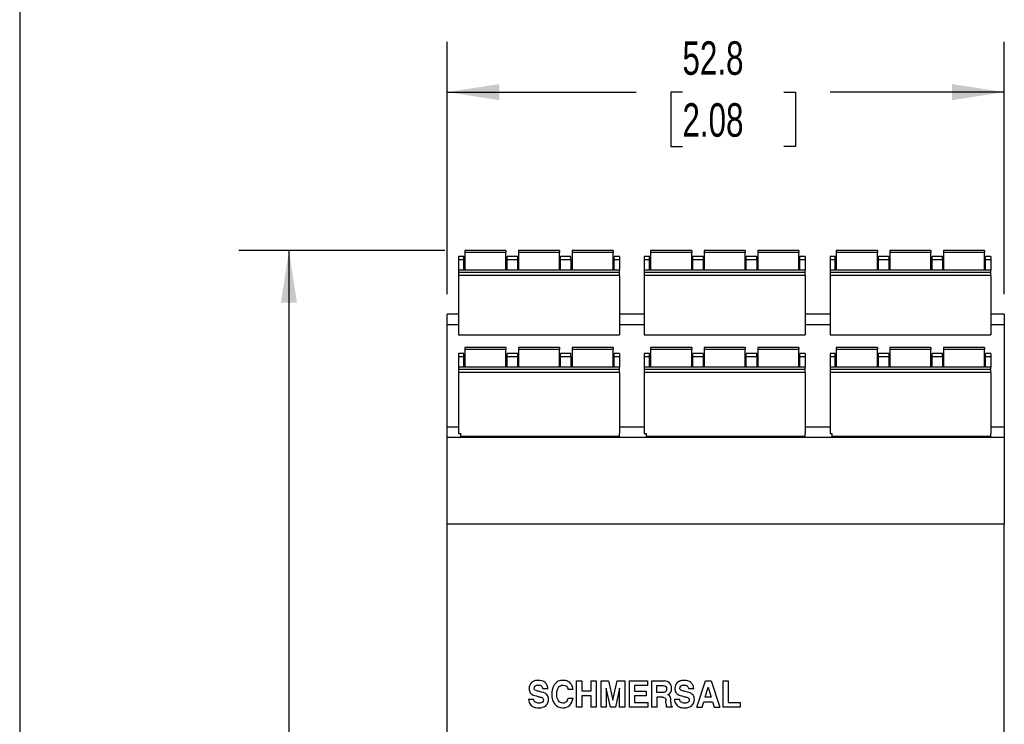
# Model space of a CAD drawing. Header units: millimetres. Extents: x 10 to 410, y 10 to 314.
# Tile 3 of 13: x 10 to 103, y 144 to 211. Entities that reach past the tile are written whole.
import ezdxf

# ---------------------------------------------------------------- set-up
doc = ezdxf.new("R2010")
doc.units = ezdxf.units.MM
doc.header["$LTSCALE"] = 1.5
doc.layers.add('DIMENSIONS', color=140, linetype='Continuous', lineweight=25)
doc.layers.add('TEXT', color=140, linetype='Continuous', lineweight=25)
doc.styles.add('SLDTEXTSTYLE0', font='TXT', dxfattribs={"width": 0.7})
doc.dimstyles.new('SLDDIMSTYLE0', dxfattribs={"dimtxt": 3.237012, "dimasz": 4.953, "dimexe": 0, "dimexo": 0.0625, "dimgap": 0.809253, "dimtad": 0, "dimtih": 1, "dimtoh": 1, "dimrnd": 1e-09, "dimzin": 12, "dimdsep": 46, "dimtxsty": 'SLDTEXTSTYLE0', "dimsah": 1, "dimcen": 0.09, "dimadec": 0, "dimazin": 3, "dimtfac": 1, "dimtofl": 0, "dimtmove": 0, "dimatfit": 3, "dimfxl": 0, "dimfrac": 2, "dimtolj": 1, "dimtzin": 12, "dimarcsym": 0})

# ---------------------------------------------------------------- blocks, each defined once
blk = doc.blocks.new('_D')
at = {"layer": 'DIMENSIONS'}
for p, q in [((49.807, 188.87), (30.279, 188.87)), ((35.042, 188.87), (35.042, 141.379)), ((30.232, 135.51), (29.145, 135.51)), ((29.145, 135.51), (29.145, 130.365)), ((39.851, 135.51), (40.938, 135.51)), ((40.938, 135.51), (40.938, 130.365)), ((29.145, 130.365), (30.232, 130.365)), ((40.938, 130.365), (39.851, 130.365)), ((35.042, 77.77), (35.042, 129.64)), ((49.807, 77.77), (30.279, 77.77))]:
    blk.add_line(p, q, dxfattribs=at)
for points in [[(35.042, 188.87), (34.28, 183.917), (35.804, 183.917)], [(35.042, 77.77), (35.804, 82.723), (34.28, 82.723)]]:
    blk.add_solid(points, dxfattribs=at)
at = {"layer": 'DIMENSIONS', "char_height": 3.175, "attachment_point": 1, "style": 'SLDTEXTSTYLE0'}
for s, insert in [('111.1', (28.886, 140.327)), ('4.37', (30.232, 134.458))]:
    blk.add_mtext(s, dxfattribs=dict(at, insert=insert))
blk = doc.blocks.new('_D_1')
at = {"layer": 'DIMENSIONS'}
for p, q in [((50.042, 184.725), (50.042, 208.632)), ((102.842, 184.725), (102.842, 208.632)), ((50.042, 203.87), (67.952, 203.87)), ((72.338, 203.87), (71.251, 203.87)), ((71.251, 203.87), (71.251, 198.725)), ((81.957, 203.87), (83.044, 203.87)), ((83.044, 203.87), (83.044, 198.725)), ((102.842, 203.87), (86.343, 203.87)), ((71.251, 198.725), (72.338, 198.725)), ((83.044, 198.725), (81.957, 198.725))]:
    blk.add_line(p, q, dxfattribs=at)
for points in [[(50.042, 203.87), (54.995, 203.108), (54.995, 204.632)], [(102.842, 203.87), (97.889, 204.632), (97.889, 203.108)]]:
    blk.add_solid(points, dxfattribs=at)
at = {"layer": 'DIMENSIONS', "char_height": 3.175, "attachment_point": 1, "style": 'SLDTEXTSTYLE0'}
for s, insert in [('52.8', (72.338, 208.687)), ('2.08', (72.338, 202.818))]:
    blk.add_mtext(s, dxfattribs=dict(at, insert=insert))

msp = doc.modelspace()

# ---------------------------------------------------------------- linework, layer by layer
for p, q in [((55.612, 188.87), (51.712, 188.87)), ((51.712, 188.87), (51.712, 188.67)), ((55.612, 188.67), (51.712, 188.67)), ((51.712, 188.67), (51.712, 187)), ((55.612, 188.87), (55.612, 188.67)), ((55.612, 187), (55.612, 188.67)), ((60.692, 188.87), (56.792, 188.87)), ((56.792, 188.87), (56.792, 188.67)), ((60.692, 188.67), (56.792, 188.67)), ((56.792, 188.67), (56.792, 187)), ((60.692, 188.87), (60.692, 188.67)), ((60.692, 187), (60.692, 188.67)), ((65.772, 188.87), (61.872, 188.87)), ((61.872, 188.87), (61.872, 188.67)), ((65.772, 188.67), (61.872, 188.67)), ((61.872, 188.67), (61.872, 187)), ((65.772, 188.87), (65.772, 188.67)), ((65.772, 187), (65.772, 188.67)), ((73.212, 188.87), (69.312, 188.87)), ((69.312, 188.87), (69.312, 188.67)), ((73.212, 188.67), (69.312, 188.67)), ((69.312, 188.67), (69.312, 187)), ((73.212, 188.87), (73.212, 188.67)), ((73.212, 187), (73.212, 188.67)), ((78.292, 188.87), (74.392, 188.87)), ((74.392, 188.87), (74.392, 188.67)), ((78.292, 188.67), (74.392, 188.67)), ((74.392, 188.67), (74.392, 187)), ((78.292, 188.87), (78.292, 188.67)), ((78.292, 187), (78.292, 188.67)), ((83.372, 188.87), (79.472, 188.87)), ((79.472, 188.87), (79.472, 188.67)), ((79.472, 188.67), (79.472, 187)), ((83.372, 188.67), (79.472, 188.67)), ((83.372, 188.87), (83.372, 188.67)), ((83.372, 187), (83.372, 188.67)), ((90.812, 188.87), (86.912, 188.87)), ((86.912, 188.87), (86.912, 188.67)), ((90.812, 188.67), (86.912, 188.67)), ((86.912, 188.67), (86.912, 187)), ((90.812, 188.87), (90.812, 188.67)), ((90.812, 187), (90.812, 188.67)), ((95.892, 188.87), (91.992, 188.87)), ((91.992, 188.87), (91.992, 188.67)), ((95.892, 188.67), (91.992, 188.67)), ((91.992, 188.67), (91.992, 187)), ((95.892, 188.87), (95.892, 188.67)), ((95.892, 187), (95.892, 188.67)), ((100.972, 188.87), (97.072, 188.87)), ((97.072, 188.87), (97.072, 188.67)), ((100.972, 188.67), (97.072, 188.67)), ((97.072, 188.67), (97.072, 187)), ((100.972, 188.87), (100.972, 188.67)), ((100.972, 187), (100.972, 188.67)), ((51.612, 188.3), (51.122, 188.3)), ((51.122, 188.3), (51.122, 188)), ((51.122, 188), (51.612, 188)), ((51.122, 188), (51.122, 187)), ((51.612, 188), (51.612, 188.3)), ((51.612, 187), (51.612, 188)), ((56.692, 188.3), (55.712, 188.3)), ((55.712, 188), (55.712, 188.3)), ((55.712, 188), (56.692, 188)), ((55.712, 187), (55.712, 188)), ((56.692, 188.3), (56.692, 188)), ((56.692, 188), (56.692, 187)), ((61.772, 188.3), (60.792, 188.3)), ((60.792, 188), (60.792, 188.3)), ((60.792, 188), (61.772, 188)), ((60.792, 187), (60.792, 188)), ((61.772, 188), (61.772, 188.3)), ((61.772, 188), (61.772, 187)), ((66.362, 188.3), (65.872, 188.3)), ((65.872, 188), (65.872, 188.3)), ((65.872, 188), (66.362, 188)), ((65.872, 187), (65.872, 188)), ((66.362, 188.3), (66.362, 188)), ((66.362, 188), (66.362, 187)), ((69.212, 188.3), (68.722, 188.3)), ((68.722, 188.3), (68.722, 188)), ((68.722, 188), (69.212, 188)), ((68.722, 188), (68.722, 187)), ((69.212, 188), (69.212, 188.3)), ((69.212, 187), (69.212, 188)), ((74.292, 188.3), (73.312, 188.3)), ((73.312, 188), (73.312, 188.3)), ((73.312, 188), (74.292, 188)), ((73.312, 187), (73.312, 188)), ((74.292, 188.3), (74.292, 188)), ((74.292, 188), (74.292, 187)), ((79.372, 188.3), (78.392, 188.3)), ((78.392, 188), (78.392, 188.3)), ((78.392, 188), (79.372, 188)), ((78.392, 187), (78.392, 188)), ((79.372, 188), (79.372, 188.3)), ((79.372, 188), (79.372, 187)), ((83.962, 188.3), (83.472, 188.3)), ((83.472, 188), (83.472, 188.3)), ((83.472, 188), (83.962, 188)), ((83.472, 187), (83.472, 188)), ((83.962, 188.3), (83.962, 188)), ((83.962, 188), (83.962, 187)), ((86.812, 188.3), (86.322, 188.3)), ((86.322, 188.3), (86.322, 188)), ((86.322, 188), (86.812, 188)), ((86.322, 188), (86.322, 187)), ((86.812, 188), (86.812, 188.3)), ((86.812, 187), (86.812, 188)), ((91.892, 188.3), (90.912, 188.3)), ((90.912, 188), (90.912, 188.3)), ((90.912, 188), (91.892, 188)), ((90.912, 187), (90.912, 188)), ((91.892, 188.3), (91.892, 188)), ((91.892, 188), (91.892, 187)), ((96.972, 188.3), (95.992, 188.3)), ((95.992, 188), (95.992, 188.3)), ((95.992, 188), (96.972, 188)), ((95.992, 187), (95.992, 188)), ((96.972, 188), (96.972, 188.3)), ((96.972, 188), (96.972, 187)), ((101.562, 188.3), (101.072, 188.3)), ((101.072, 188), (101.072, 188.3)), ((101.072, 188), (101.562, 188)), ((101.072, 187), (101.072, 188)), ((101.562, 188.3), (101.562, 188)), ((101.562, 188), (101.562, 187)), ((66.362, 187), (51.122, 187)), ((51.122, 187), (51.122, 186.8)), ((51.122, 186.8), (66.362, 186.8)), ((51.122, 186.8), (51.122, 186.5)), ((66.362, 186.8), (66.362, 187)), ((66.362, 186.5), (66.362, 186.8)), ((83.962, 187), (68.722, 187)), ((68.722, 187), (68.722, 186.8)), ((68.722, 186.8), (83.962, 186.8)), ((68.722, 186.8), (68.722, 186.5)), ((83.962, 186.8), (83.962, 187)), ((83.962, 186.5), (83.962, 186.8)), ((101.562, 187), (86.322, 187)), ((86.322, 187), (86.322, 186.8)), ((86.322, 186.8), (101.562, 186.8)), ((86.322, 186.8), (86.322, 186.5)), ((101.562, 186.8), (101.562, 187)), ((101.562, 186.5), (101.562, 186.8)), ((66.362, 186.5), (51.122, 186.5)), ((51.122, 186.5), (51.122, 180.863)), ((66.362, 186.5), (66.362, 180.863)), ((83.962, 186.5), (68.722, 186.5)), ((68.722, 186.5), (68.722, 180.863)), ((83.962, 186.5), (83.962, 180.863)), ((101.562, 186.5), (86.322, 186.5)), ((86.322, 186.5), (86.322, 180.863)), ((101.562, 186.5), (101.562, 180.863)), ((51.122, 182.82), (50.042, 182.82)), ((50.042, 181.857), (50.042, 182.82)), ((68.722, 182.82), (66.362, 182.82)), ((86.322, 182.82), (83.962, 182.82)), ((102.842, 182.82), (101.562, 182.82)), ((102.842, 182.82), (102.842, 181.857)), ((50.042, 181.857), (51.122, 181.857)), ((50.042, 172.12), (50.042, 181.857)), ((66.362, 181.857), (68.722, 181.857)), ((83.962, 181.857), (86.322, 181.857)), ((101.562, 181.857), (102.842, 181.857)), ((102.842, 181.857), (102.842, 172.12)), ((51.122, 180.863), (66.362, 180.863)), ((68.722, 180.863), (83.962, 180.863)), ((86.322, 180.863), (101.562, 180.863)), ((55.612, 179.67), (51.712, 179.67)), ((51.712, 179.67), (51.712, 179.47)), ((55.612, 179.47), (51.712, 179.47)), ((51.712, 179.47), (51.712, 177.8)), ((55.612, 179.67), (55.612, 179.47)), ((55.612, 177.8), (55.612, 179.47)), ((60.692, 179.67), (56.792, 179.67)), ((56.792, 179.67), (56.792, 179.47)), ((60.692, 179.47), (56.792, 179.47)), ((56.792, 179.47), (56.792, 177.8)), ((60.692, 179.67), (60.692, 179.47)), ((60.692, 177.8), (60.692, 179.47)), ((65.772, 179.67), (61.872, 179.67)), ((61.872, 179.67), (61.872, 179.47)), ((65.772, 179.47), (61.872, 179.47)), ((61.872, 179.47), (61.872, 177.8)), ((65.772, 179.67), (65.772, 179.47)), ((65.772, 177.8), (65.772, 179.47)), ((73.212, 179.67), (69.312, 179.67)), ((69.312, 179.67), (69.312, 179.47)), ((73.212, 179.47), (69.312, 179.47)), ((69.312, 179.47), (69.312, 177.8)), ((73.212, 179.67), (73.212, 179.47)), ((73.212, 177.8), (73.212, 179.47)), ((78.292, 179.67), (74.392, 179.67)), ((74.392, 179.67), (74.392, 179.47)), ((78.292, 179.47), (74.392, 179.47)), ((74.392, 179.47), (74.392, 177.8)), ((78.292, 179.67), (78.292, 179.47)), ((78.292, 177.8), (78.292, 179.47)), ((83.372, 179.67), (79.472, 179.67)), ((79.472, 179.67), (79.472, 179.47)), ((83.372, 179.47), (79.472, 179.47)), ((79.472, 179.47), (79.472, 177.8)), ((83.372, 179.67), (83.372, 179.47)), ((83.372, 177.8), (83.372, 179.47)), ((90.812, 179.67), (86.912, 179.67)), ((86.912, 179.67), (86.912, 179.47)), ((90.812, 179.47), (86.912, 179.47)), ((86.912, 179.47), (86.912, 177.8)), ((90.812, 179.67), (90.812, 179.47)), ((90.812, 177.8), (90.812, 179.47)), ((95.892, 179.67), (91.992, 179.67)), ((91.992, 179.67), (91.992, 179.47)), ((95.892, 179.47), (91.992, 179.47)), ((91.992, 179.47), (91.992, 177.8)), ((95.892, 179.67), (95.892, 179.47)), ((95.892, 177.8), (95.892, 179.47)), ((100.972, 179.67), (97.072, 179.67)), ((97.072, 179.67), (97.072, 179.47)), ((100.972, 179.47), (97.072, 179.47)), ((97.072, 179.47), (97.072, 177.8)), ((100.972, 179.67), (100.972, 179.47)), ((100.972, 177.8), (100.972, 179.47)), ((51.612, 179.1), (51.122, 179.1)), ((51.122, 179.1), (51.122, 178.8)), ((51.122, 178.8), (51.612, 178.8)), ((51.122, 178.8), (51.122, 177.8)), ((51.612, 178.8), (51.612, 179.1)), ((51.612, 177.8), (51.612, 178.8)), ((56.692, 179.1), (55.712, 179.1)), ((55.712, 178.8), (55.712, 179.1)), ((55.712, 178.8), (56.692, 178.8)), ((55.712, 177.8), (55.712, 178.8)), ((56.692, 179.1), (56.692, 178.8)), ((56.692, 178.8), (56.692, 177.8)), ((61.772, 179.1), (60.792, 179.1)), ((60.792, 178.8), (60.792, 179.1)), ((60.792, 178.8), (61.772, 178.8)), ((60.792, 177.8), (60.792, 178.8)), ((61.772, 178.8), (61.772, 179.1)), ((61.772, 178.8), (61.772, 177.8)), ((66.362, 179.1), (65.872, 179.1)), ((65.872, 178.8), (65.872, 179.1)), ((65.872, 178.8), (66.362, 178.8)), ((65.872, 177.8), (65.872, 178.8)), ((66.362, 179.1), (66.362, 178.8)), ((66.362, 178.8), (66.362, 177.8)), ((69.212, 179.1), (68.722, 179.1)), ((68.722, 179.1), (68.722, 178.8)), ((68.722, 178.8), (69.212, 178.8)), ((68.722, 178.8), (68.722, 177.8)), ((69.212, 178.8), (69.212, 179.1)), ((69.212, 177.8), (69.212, 178.8)), ((74.292, 179.1), (73.312, 179.1)), ((73.312, 178.8), (73.312, 179.1)), ((73.312, 178.8), (74.292, 178.8)), ((73.312, 177.8), (73.312, 178.8)), ((74.292, 179.1), (74.292, 178.8)), ((74.292, 178.8), (74.292, 177.8)), ((79.372, 179.1), (78.392, 179.1)), ((78.392, 178.8), (78.392, 179.1)), ((78.392, 178.8), (79.372, 178.8)), ((78.392, 177.8), (78.392, 178.8)), ((79.372, 178.8), (79.372, 179.1)), ((79.372, 178.8), (79.372, 177.8)), ((83.962, 179.1), (83.472, 179.1)), ((83.472, 178.8), (83.472, 179.1)), ((83.472, 178.8), (83.962, 178.8)), ((83.472, 177.8), (83.472, 178.8)), ((83.962, 179.1), (83.962, 178.8)), ((83.962, 178.8), (83.962, 177.8)), ((86.812, 179.1), (86.322, 179.1)), ((86.322, 179.1), (86.322, 178.8)), ((86.322, 178.8), (86.812, 178.8)), ((86.322, 178.8), (86.322, 177.8)), ((86.812, 178.8), (86.812, 179.1)), ((86.812, 177.8), (86.812, 178.8)), ((91.892, 179.1), (90.912, 179.1)), ((90.912, 178.8), (90.912, 179.1)), ((90.912, 178.8), (91.892, 178.8)), ((90.912, 177.8), (90.912, 178.8)), ((91.892, 179.1), (91.892, 178.8)), ((91.892, 178.8), (91.892, 177.8)), ((96.972, 179.1), (95.992, 179.1)), ((95.992, 178.8), (95.992, 179.1)), ((95.992, 178.8), (96.972, 178.8)), ((95.992, 177.8), (95.992, 178.8)), ((96.972, 178.8), (96.972, 179.1)), ((96.972, 178.8), (96.972, 177.8)), ((101.562, 179.1), (101.072, 179.1)), ((101.072, 178.8), (101.072, 179.1)), ((101.072, 178.8), (101.562, 178.8)), ((101.072, 177.8), (101.072, 178.8)), ((101.562, 179.1), (101.562, 178.8)), ((101.562, 178.8), (101.562, 177.8)), ((66.362, 177.8), (51.122, 177.8)), ((51.122, 177.8), (51.122, 177.6)), ((51.122, 177.6), (66.362, 177.6)), ((51.122, 177.6), (51.122, 177.3)), ((66.362, 177.6), (66.362, 177.8)), ((66.362, 177.3), (66.362, 177.6)), ((83.962, 177.8), (68.722, 177.8)), ((68.722, 177.8), (68.722, 177.6)), ((68.722, 177.6), (83.962, 177.6)), ((68.722, 177.6), (68.722, 177.3)), ((83.962, 177.6), (83.962, 177.8)), ((83.962, 177.3), (83.962, 177.6)), ((101.562, 177.8), (86.322, 177.8)), ((86.322, 177.8), (86.322, 177.6)), ((86.322, 177.6), (101.562, 177.6)), ((86.322, 177.6), (86.322, 177.3)), ((101.562, 177.6), (101.562, 177.8)), ((101.562, 177.3), (101.562, 177.6)), ((66.362, 177.3), (51.122, 177.3)), ((51.122, 177.3), (51.122, 171.503)), ((66.362, 177.3), (66.362, 171.503)), ((83.962, 177.3), (68.722, 177.3)), ((68.722, 177.3), (68.722, 171.503)), ((83.962, 177.3), (83.962, 171.503)), ((86.322, 177.3), (86.322, 171.503)), ((101.562, 177.3), (86.322, 177.3)), ((101.562, 177.3), (101.562, 171.503)), ((51.122, 172.12), (50.042, 172.12)), ((50.042, 171.157), (50.042, 172.12)), ((68.722, 172.12), (66.362, 172.12)), ((86.322, 172.12), (83.962, 172.12)), ((102.842, 172.12), (101.562, 172.12)), ((102.842, 172.12), (102.842, 171.157)), ((50.042, 171.157), (51.342, 171.157)), ((50.042, 162.92), (50.042, 171.157)), ((51.122, 171.503), (51.342, 171.503)), ((51.342, 171.157), (51.342, 171.503)), ((66.342, 171.229), (51.342, 171.229)), ((51.342, 171.157), (66.342, 171.157)), ((66.362, 171.503), (66.342, 171.503)), ((66.342, 171.503), (66.342, 171.157)), ((66.342, 171.157), (68.942, 171.157)), ((68.722, 171.503), (68.942, 171.503)), ((68.942, 171.157), (68.942, 171.503)), ((83.942, 171.229), (68.942, 171.229)), ((68.942, 171.157), (83.942, 171.157)), ((83.962, 171.503), (83.942, 171.503)), ((83.942, 171.503), (83.942, 171.157)), ((83.942, 171.157), (86.542, 171.157)), ((86.322, 171.503), (86.542, 171.503)), ((86.542, 171.157), (86.542, 171.503)), ((101.542, 171.229), (86.542, 171.229)), ((86.542, 171.157), (101.542, 171.157)), ((101.562, 171.503), (101.542, 171.503)), ((101.542, 171.503), (101.542, 171.157)), ((101.542, 171.157), (102.842, 171.157)), ((102.842, 171.157), (102.842, 162.92)), ((50.042, 103.72), (50.042, 162.92)), ((102.842, 162.92), (50.042, 162.92)), ((102.842, 103.72), (102.842, 162.92)), ((62.311, 148.07), (62.786, 148.07)), ((62.311, 145.57), (62.311, 148.07)), ((62.786, 148.07), (62.786, 147.118)), ((63.691, 147.118), (63.691, 148.07)), ((63.691, 148.07), (64.166, 148.07)), ((64.166, 148.07), (64.166, 145.57)), ((64.632, 145.57), (64.632, 148.07)), ((64.632, 148.07), (65.341, 148.07)), ((65.341, 148.07), (65.747, 146.233)), ((65.747, 146.233), (66.152, 148.07)), ((66.152, 148.07), (66.862, 148.07)), ((66.862, 148.07), (66.862, 145.57)), ((67.323, 145.57), (67.323, 148.07)), ((67.323, 148.07), (69.016, 148.07)), ((69.016, 147.622), (67.798, 147.622)), ((67.798, 147.622), (67.798, 147.108)), ((69.016, 148.07), (69.016, 147.622)), ((69.423, 145.57), (69.423, 148.07)), ((69.423, 148.07), (70.63, 148.07)), ((69.898, 147.622), (70.552, 147.622)), ((69.898, 146.972), (69.898, 147.622)), ((73.687, 145.57), (74.514, 148.07)), ((74.488, 146.544), (74.772, 147.476)), ((74.514, 148.07), (75.051, 148.07)), ((74.772, 147.476), (75.062, 146.544)), ((75.051, 148.07), (75.878, 145.57)), ((76.183, 145.57), (76.183, 148.07)), ((76.183, 148.07), (76.658, 148.07)), ((76.658, 148.07), (76.658, 146.018)), ((59.584, 147.316), (59.108, 147.316)), ((61.982, 147.243), (61.507, 147.243)), ((62.786, 147.118), (63.691, 147.118)), ((63.691, 146.67), (62.786, 146.67)), ((62.786, 146.67), (62.786, 145.57)), ((63.691, 145.57), (63.691, 146.67)), ((65.509, 145.57), (65.107, 147.389)), ((65.107, 147.389), (65.107, 145.57)), ((66.387, 147.389), (65.984, 145.57)), ((66.387, 145.57), (66.387, 147.389)), ((67.798, 147.108), (68.91, 147.108)), ((68.91, 146.659), (67.798, 146.659)), ((67.798, 146.659), (67.798, 146.018)), ((68.91, 147.108), (68.91, 146.659)), ((70.518, 146.972), (69.898, 146.972)), ((70.434, 146.524), (69.898, 146.524)), ((69.898, 146.524), (69.898, 145.57)), ((73.402, 147.316), (72.927, 147.316)), ((75.062, 146.544), (74.488, 146.544)), ((57.759, 146.351), (58.234, 146.351)), ((61.502, 146.439), (61.977, 146.439)), ((67.798, 146.018), (69.07, 146.018)), ((69.07, 146.018), (69.07, 145.57)), ((70.777, 145.969), (70.771, 146.179)), ((71.355, 145.653), (71.355, 145.57)), ((71.577, 146.351), (72.052, 146.351)), ((74.191, 145.57), (74.352, 146.096)), ((74.352, 146.096), (75.196, 146.096)), ((75.196, 146.096), (75.358, 145.57)), ((76.658, 146.018), (77.802, 146.018)), ((77.802, 146.018), (77.802, 145.57)), ((62.786, 145.57), (62.311, 145.57)), ((64.166, 145.57), (63.691, 145.57)), ((65.107, 145.57), (64.632, 145.57)), ((65.984, 145.57), (65.509, 145.57)), ((66.862, 145.57), (66.387, 145.57)), ((69.07, 145.57), (67.323, 145.57)), ((69.898, 145.57), (69.423, 145.57)), ((71.355, 145.57), (70.823, 145.57)), ((73.687, 145.57), (74.191, 145.57)), ((75.358, 145.57), (75.878, 145.57)), ((77.802, 145.57), (76.183, 145.57))]:
    msp.add_line(p, q)
for points in [[(58.031, 147.91), (57.878, 147.768), (57.802, 147.583), (57.802, 147.352)], [(58.277, 147.377), (58.277, 147.459), (58.31, 147.53), (58.377, 147.588)], [(58.377, 147.588), (58.443, 147.646), (58.545, 147.676), (58.681, 147.676)], [(59.32, 147.918), (59.165, 148.055), (58.948, 148.124), (58.668, 148.124)], [(58.681, 147.676), (58.8, 147.676), (58.893, 147.649), (58.963, 147.596)], [(58.963, 147.596), (59.032, 147.544), (59.08, 147.45), (59.108, 147.316)], [(59.493, 147.695), (59.446, 147.783), (59.389, 147.858), (59.32, 147.918)], [(59.584, 147.316), (59.571, 147.481), (59.541, 147.607), (59.493, 147.695)], [(61.009, 148.124), (60.686, 148.124), (60.429, 148.002), (60.239, 147.761)], [(60.429, 146.802), (60.429, 147.072), (60.48, 147.286), (60.583, 147.442)], [(60.583, 147.442), (60.686, 147.598), (60.832, 147.676), (61.019, 147.676)], [(61.473, 148.026), (61.339, 148.09), (61.183, 148.124), (61.009, 148.124)], [(61.019, 147.676), (61.28, 147.676), (61.443, 147.532), (61.507, 147.243)], [(61.804, 147.747), (61.719, 147.868), (61.608, 147.961), (61.473, 148.026)], [(61.982, 147.243), (61.95, 147.457), (61.89, 147.625), (61.804, 147.747)], [(70.552, 147.622), (70.625, 147.622), (70.69, 147.593), (70.75, 147.538)], [(71.121, 147.874), (70.993, 148.004), (70.83, 148.07), (70.63, 148.07)], [(70.75, 147.538), (70.809, 147.483), (70.839, 147.403), (70.839, 147.301)], [(71.314, 147.347), (71.314, 147.567), (71.249, 147.744), (71.121, 147.874)], [(71.85, 147.91), (71.696, 147.768), (71.62, 147.583), (71.62, 147.352)], [(72.095, 147.377), (72.095, 147.459), (72.128, 147.53), (72.195, 147.588)], [(72.195, 147.588), (72.261, 147.646), (72.363, 147.676), (72.499, 147.676)], [(73.138, 147.918), (72.984, 148.055), (72.767, 148.124), (72.486, 148.124)], [(72.499, 147.676), (72.618, 147.676), (72.711, 147.649), (72.781, 147.596)], [(72.781, 147.596), (72.851, 147.544), (72.898, 147.45), (72.927, 147.316)], [(73.312, 147.695), (73.264, 147.783), (73.207, 147.858), (73.138, 147.918)], [(73.402, 147.316), (73.389, 147.481), (73.359, 147.607), (73.312, 147.695)], [(57.802, 147.352), (57.802, 147.27), (57.813, 147.191), (57.835, 147.116)], [(57.835, 147.116), (57.854, 147.052), (57.879, 146.997), (57.911, 146.95)], [(57.911, 146.95), (57.957, 146.88), (58.023, 146.821), (58.11, 146.769)], [(58.11, 146.769), (58.196, 146.719), (58.378, 146.661), (58.654, 146.593)], [(58.31, 147.265), (58.288, 147.294), (58.277, 147.332), (58.277, 147.377)], [(58.464, 147.156), (58.399, 147.179), (58.348, 147.214), (58.31, 147.265)], [(58.785, 147.069), (58.66, 147.096), (58.552, 147.125), (58.464, 147.156)], [(58.654, 146.593), (58.747, 146.57), (58.842, 146.544), (58.939, 146.518)], [(59.423, 146.83), (59.297, 146.926), (59.083, 147.006), (58.785, 147.069)], [(58.939, 146.518), (59.009, 146.498), (59.062, 146.474), (59.097, 146.447)], [(59.545, 146.704), (59.512, 146.751), (59.471, 146.794), (59.423, 146.83)], [(59.647, 146.32), (59.647, 146.48), (59.612, 146.607), (59.545, 146.704)], [(59.954, 146.804), (59.954, 146.408), (60.048, 146.094), (60.237, 145.863)], [(60.584, 146.182), (60.48, 146.327), (60.429, 146.534), (60.429, 146.802)], [(70.434, 146.524), (70.472, 146.524), (70.519, 146.515), (70.578, 146.498)], [(70.646, 146.995), (70.597, 146.979), (70.554, 146.972), (70.518, 146.972)], [(70.839, 147.301), (70.839, 147.138), (70.774, 147.036), (70.646, 146.995)], [(70.953, 146.748), (71.086, 146.817), (71.18, 146.9), (71.233, 146.996)], [(71.082, 146.677), (71.051, 146.699), (71.009, 146.722), (70.953, 146.748)], [(71.192, 146.537), (71.161, 146.6), (71.124, 146.648), (71.082, 146.677)], [(71.252, 146.096), (71.245, 146.327), (71.224, 146.474), (71.192, 146.537)], [(71.62, 147.352), (71.62, 147.27), (71.631, 147.191), (71.653, 147.116)], [(71.653, 147.116), (71.672, 147.052), (71.698, 146.997), (71.729, 146.95)], [(71.729, 146.95), (71.775, 146.88), (71.842, 146.821), (71.929, 146.769)], [(71.929, 146.769), (72.014, 146.719), (72.196, 146.661), (72.472, 146.593)], [(72.128, 147.265), (72.106, 147.294), (72.095, 147.332), (72.095, 147.377)], [(72.282, 147.156), (72.217, 147.179), (72.166, 147.214), (72.128, 147.265)], [(72.603, 147.069), (72.478, 147.096), (72.371, 147.125), (72.282, 147.156)], [(72.472, 146.593), (72.566, 146.57), (72.661, 146.544), (72.757, 146.518)], [(73.241, 146.83), (73.115, 146.926), (72.901, 147.006), (72.603, 147.069)], [(72.757, 146.518), (72.827, 146.498), (72.881, 146.474), (72.915, 146.447)], [(73.363, 146.704), (73.331, 146.751), (73.289, 146.794), (73.241, 146.83)], [(73.465, 146.32), (73.465, 146.48), (73.43, 146.607), (73.363, 146.704)], [(57.759, 146.351), (57.778, 146.13), (57.829, 145.964), (57.91, 145.854)], [(57.91, 145.854), (57.992, 145.745), (58.098, 145.662), (58.229, 145.604)], [(58.229, 145.604), (58.361, 145.546), (58.526, 145.517), (58.722, 145.517)], [(58.406, 146.048), (58.32, 146.103), (58.263, 146.205), (58.234, 146.351)], [(58.744, 145.965), (58.606, 145.965), (58.494, 145.992), (58.406, 146.048)], [(58.722, 145.517), (59.02, 145.517), (59.248, 145.59), (59.408, 145.74)], [(59.059, 146.045), (58.983, 145.991), (58.879, 145.965), (58.744, 145.965)], [(59.172, 146.267), (59.172, 146.172), (59.134, 146.099), (59.059, 146.045)], [(59.097, 146.447), (59.146, 146.407), (59.172, 146.347), (59.172, 146.267)], [(59.408, 145.74), (59.566, 145.887), (59.647, 146.081), (59.647, 146.32)], [(60.237, 145.863), (60.426, 145.633), (60.68, 145.517), (60.996, 145.517)], [(61.003, 145.965), (60.829, 145.965), (60.689, 146.037), (60.584, 146.182)], [(60.996, 145.517), (61.259, 145.517), (61.478, 145.6), (61.652, 145.767)], [(61.296, 146.067), (61.213, 145.999), (61.115, 145.965), (61.003, 145.965)], [(61.502, 146.439), (61.448, 146.259), (61.378, 146.135), (61.296, 146.067)], [(61.652, 145.767), (61.825, 145.933), (61.933, 146.157), (61.977, 146.439)], [(70.578, 146.498), (70.701, 146.461), (70.766, 146.356), (70.771, 146.179)], [(70.777, 145.969), (70.784, 145.767), (70.798, 145.634), (70.823, 145.57)], [(71.276, 145.768), (71.265, 145.823), (71.257, 145.933), (71.252, 146.096)], [(71.355, 145.653), (71.314, 145.675), (71.287, 145.714), (71.276, 145.768)], [(71.577, 146.351), (71.596, 146.13), (71.647, 145.964), (71.728, 145.854)], [(71.728, 145.854), (71.81, 145.745), (71.916, 145.662), (72.048, 145.604)], [(72.048, 145.604), (72.179, 145.546), (72.344, 145.517), (72.54, 145.517)], [(72.225, 146.048), (72.138, 146.103), (72.081, 146.205), (72.052, 146.351)], [(72.562, 145.965), (72.425, 145.965), (72.312, 145.992), (72.225, 146.048)], [(72.54, 145.517), (72.838, 145.517), (73.066, 145.59), (73.226, 145.74)], [(72.877, 146.045), (72.802, 145.991), (72.697, 145.965), (72.562, 145.965)], [(72.99, 146.267), (72.99, 146.172), (72.952, 146.099), (72.877, 146.045)], [(72.915, 146.447), (72.965, 146.407), (72.99, 146.347), (72.99, 146.267)], [(73.226, 145.74), (73.384, 145.887), (73.465, 146.081), (73.465, 146.32)]]:
    msp.add_open_spline(points, degree=3)
for points, knots in [([(58.668, 148.124), (58.625, 148.123), (58.54, 148.121), (58.419, 148.103), (58.307, 148.074), (58.205, 148.032), (58.111, 147.979), (58.058, 147.933), (58.031, 147.91)], [0, 0, 0, 0, 0.1900245, 0.3675505, 0.5346496, 0.6938008, 0.8478674, 1, 1, 1, 1]), ([(60.239, 147.761), (60.219, 147.734), (60.178, 147.679), (60.125, 147.589), (60.079, 147.494), (60.041, 147.393), (60.009, 147.286), (59.984, 147.174), (59.967, 147.055), (59.956, 146.931), (59.955, 146.847), (59.954, 146.804)], [0, 0, 0, 0, 0.100717, 0.202403, 0.305827, 0.411719, 0.52076, 0.633575, 0.750727, 0.87272, 1, 1, 1, 1]), ([(72.486, 148.124), (72.443, 148.123), (72.358, 148.121), (72.237, 148.103), (72.125, 148.074), (72.023, 148.032), (71.93, 147.979), (71.876, 147.933), (71.85, 147.91)], [0, 0, 0, 0, 0.1900243, 0.3675502, 0.5346493, 0.6938005, 0.8478673, 1, 1, 1, 1]), ([(71.233, 146.996), (71.244, 147.015), (71.264, 147.055), (71.287, 147.121), (71.303, 147.192), (71.313, 147.267), (71.314, 147.32), (71.314, 147.347)], [0, 0, 0, 0, 0.182183, 0.370983, 0.568851, 0.77792, 1, 1, 1, 1])]:
    msp.add_open_spline(points, degree=3, knots=knots)
at = {"layer": 'TEXT'}
msp.add_line((9.525, 314.325), (9.525, 9.525), dxfattribs=at)

# ---------------------------------------------------------------- dimensions: what is measured, and where the dimension line sits
at = {"layer": 'DIMENSIONS'}
for base, p1, p2, angle, picture, middle in [((102.842, 203.87), (50.042, 182.82), (102.842, 182.82), 0, '_D_1', (77.147, 203.87)), ((35.042, 188.87), (51.712, 77.77), (51.712, 188.87), 90, '_D', (35.042, 135.51))]:
    dim = msp.add_linear_dim(base=base, p1=p1, p2=p2, angle=angle, dimstyle='SLDDIMSTYLE0', dxfattribs=at)
    dim.commit()
    dim.dimension.update_dxf_attribs({"geometry": picture, "text_midpoint": middle, "dimtype": 160})

doc.saveas('drawing.dxf')
